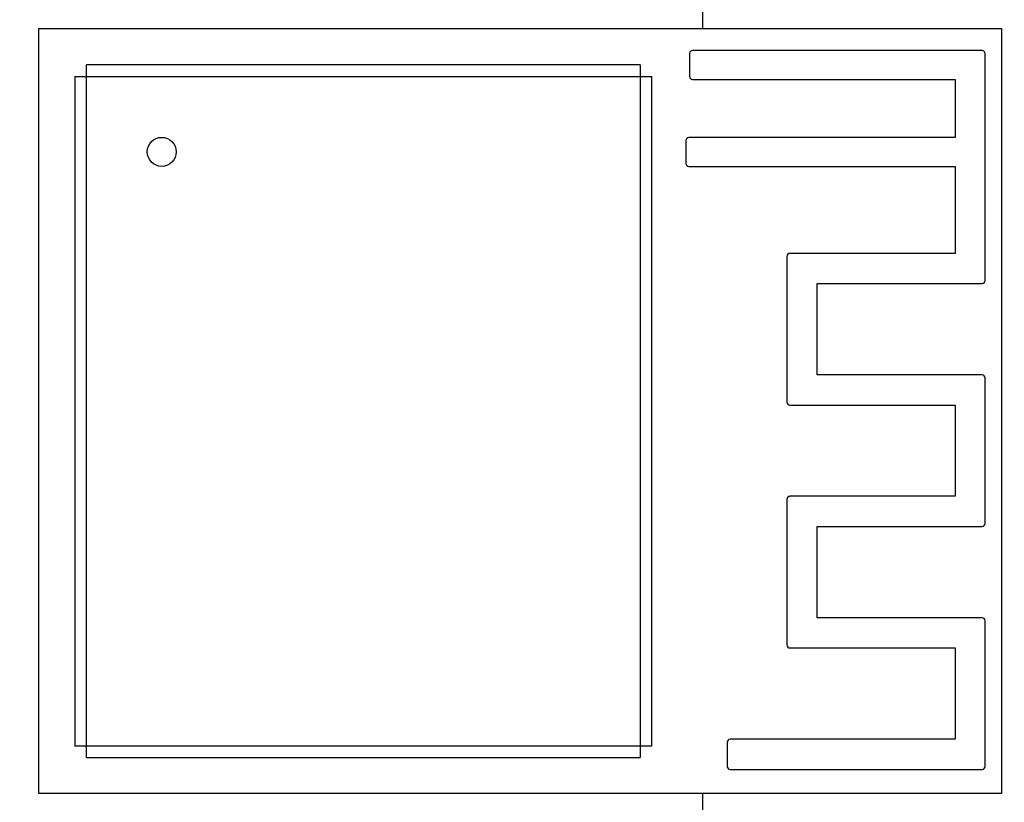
# Model space of a CAD drawing. Header units: millimetres. Extents: x 563 to 681, y 173 to 284.
# Tile 160 of 167: x 664 to 681, y 248 to 262. Entities that reach past the tile are written whole.
import ezdxf

# ---------------------------------------------------------------- set-up
doc = ezdxf.new("R2010")
doc.units = ezdxf.units.MM
doc.header["$LTSCALE"] = 30.734
doc.header["$PDMODE"] = 3
doc.header["$PDSIZE"] = 0.3125
doc.layers.get('0').update_dxf_attribs({"linetype": 'CONTINUOUS'})
doc.layers.get('Defpoints').update_dxf_attribs({"linetype": 'CONTINUOUS'})
doc.layers.add('dim', color=6, linetype='CONTINUOUS', lineweight=9)
doc.styles.add('Verdana', font='verdana.ttf', dxfattribs={"height": 2.5})
doc.dimstyles.new('aaaaaaaa 3.0', dxfattribs={"dimtxt": 2.5, "dimasz": 1.5, "dimexe": 1.25, "dimexo": 0.625, "dimtad": 1, "dimdec": 1, "dimzin": 9, "dimdsep": 46, "dimtxsty": 'Verdana', "dimcen": 0, "dimazin": 0, "dimtfac": 1, "dimtofl": 0, "dimtmove": 0, "dimatfit": 3, "dimfxl": 1, "dimlwd": 25, "dimlwe": 25, "dimarcsym": 0})

# ---------------------------------------------------------------- blocks, each defined once
blk = doc.blocks.new('*D27')
at = {"layer": 'Defpoints', "color": 0}
for p in [(660.256, 251.473), (681.455, 245.334), (681.455, 238.003)]:
    blk.add_point(p, dxfattribs=at)
at = {"layer": 'dim', "color": 0, "lineweight": 25}
for p, q in [((660.256, 250.848), (660.256, 236.753)), ((681.455, 244.709), (681.455, 236.753)), ((661.756, 238.003), (679.955, 238.003))]:
    blk.add_line(p, q, dxfattribs=at)
at = {"layer": 'dim', "color": 0}
for points in [[(661.756, 238.253), (661.756, 237.753), (660.256, 238.003)], [(679.955, 237.753), (679.955, 238.253), (681.455, 238.003)]]:
    blk.add_solid(points, dxfattribs=at)
at = {"layer": 'dim', "color": 0, "insert": (670.856, 239.904), "char_height": 2.5, "attachment_point": 5, "style": 'Verdana'}
blk.add_mtext('21.2', dxfattribs=at)

msp = doc.modelspace()

# ---------------------------------------------------------------- linework, layer by layer
at = {"linetype": 'Continuous'}
for p, q in [((676.255, 261.434), (676.255, 261.734)), ((664.805, 261.434), (681.405, 261.434)), ((664.805, 248.234), (664.805, 261.434)), ((681.405, 261.434), (681.405, 248.234)), ((676.026, 261.001), (676.026, 260.603)), ((681.075, 261.052), (676.077, 261.052)), ((681.126, 257.083), (681.126, 261.001)), ((675.175, 260.804), (665.625, 260.804)), ((665.625, 248.854), (665.625, 260.804)), ((675.175, 260.804), (675.175, 248.854)), ((665.425, 260.604), (675.375, 260.604)), ((665.425, 260.604), (665.425, 249.054)), ((675.375, 249.054), (675.375, 260.604)), ((676.077, 260.552), (680.606, 260.552)), ((680.606, 260.552), (680.606, 259.552)), ((675.965, 259.501), (675.965, 259.102)), ((680.606, 259.552), (676.016, 259.552)), ((676.016, 259.052), (680.606, 259.052)), ((680.606, 259.052), (680.606, 257.552)), ((677.706, 257.501), (677.706, 254.988)), ((680.606, 257.552), (677.757, 257.552)), ((678.226, 257.032), (681.075, 257.032)), ((678.226, 255.457), (678.226, 257.032)), ((681.075, 255.457), (678.226, 255.457)), ((681.126, 252.893), (681.126, 255.406)), ((677.757, 254.937), (680.606, 254.937)), ((680.606, 254.937), (680.606, 253.362)), ((680.606, 253.362), (677.757, 253.362)), ((677.706, 253.311), (677.706, 250.798)), ((678.226, 252.842), (681.075, 252.842)), ((678.226, 251.267), (678.226, 252.842)), ((681.075, 251.267), (678.226, 251.267)), ((681.126, 248.703), (681.126, 251.216)), ((677.757, 250.747), (680.606, 250.747)), ((680.606, 250.747), (680.606, 249.172)), ((676.676, 249.121), (676.676, 248.703)), ((680.606, 249.172), (676.727, 249.172)), ((675.375, 249.054), (665.425, 249.054)), ((665.625, 248.854), (675.175, 248.854)), ((676.727, 248.652), (681.075, 248.652)), ((681.405, 248.234), (664.805, 248.234)), ((676.255, 247.934), (676.255, 248.234))]:
    msp.add_line(p, q, dxfattribs=at)
msp.add_circle((666.925, 259.304), 0.25, dxfattribs=at)
for centre, start, end in [((676.077, 261.001), 90, 180), ((681.075, 261.001), 0, 90), ((676.077, 260.603), 180, 270), ((676.016, 259.501), 90, 180), ((676.016, 259.102), 180, 270), ((677.757, 257.501), 90, 180), ((681.075, 257.083), 270, 0), ((681.075, 255.406), 0, 90), ((677.757, 254.988), 180, 270), ((677.757, 253.311), 90, 180), ((681.075, 252.893), 270, 0), ((681.075, 251.216), 0, 90), ((677.757, 250.798), 180, 270), ((676.727, 249.121), 90, 180), ((676.727, 248.703), 180, 270), ((681.075, 248.703), 270, 0)]:
    msp.add_arc(centre, 0.0508, start, end, dxfattribs=at)

# ---------------------------------------------------------------- dimensions: what is measured, and where the dimension line sits
at = {"layer": 'dim'}
dim = msp.add_linear_dim(base=(681.455, 238.003), p1=(660.256, 251.473), p2=(681.455, 245.334), dimstyle='aaaaaaaa 3.0', dxfattribs=at)
dim.commit()
dim.dimension.update_dxf_attribs({"geometry": '*D27', "text_midpoint": (670.856, 238.003), "dimtype": 160})

doc.saveas('drawing.dxf')
